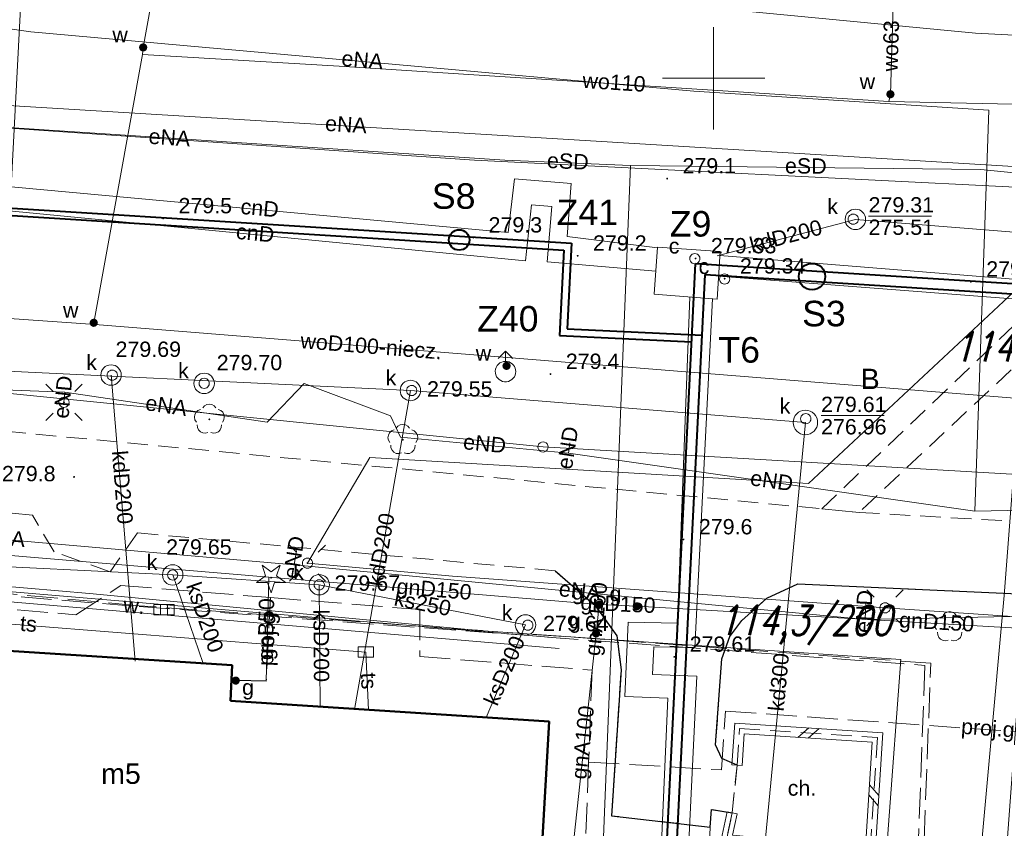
# Model space of a CAD drawing. Extents: x 0 to 6569664, y 0 to 5584502.
# Tile 26 of 64: x 6568416 to 6568464, y 5584063 to 5584103. Entities that reach past the tile are written whole.
import ezdxf
from ezdxf.enums import TextEntityAlignment as Align

# ---------------------------------------------------------------- set-up
doc = ezdxf.new("R2010")
doc.units = 0
doc.header["$PDSIZE"] = 0.75
for name, pattern in [('GAK', [3.5, 2, -0.7, 0.1, -0.7]), ('PRZER2-1', [1.5, 1, -0.5]), ('PRZER3-1', [2, 1.5, -0.5])]:
    doc.linetypes.add(name, pattern=pattern)
doc.layers.get('0').update_dxf_attribs({"linetype": 'CONTINUOUS'})
doc.layers.get('Defpoints').update_dxf_attribs({"linetype": 'CONTINUOUS'})
for name, color, linetype, lineweight in [('alarm', 51, 'CONTINUOUS', 50), ('EGBU', 7, 'CONTINUOUS', 50), ('EGBU_O', 7, 'CONTINUOUS', 50), ('EGDE', 7, 'CONTINUOUS', 18), ('EGPG', 7, 'CONTINUOUS', 18), ('GUPPRZ_O', 7, 'CONTINUOUS', 18), ('OTDN', 7, 'CONTINUOUS', 18), ('OTKC', 7, 'CONTINUOUS', 18), ('OTKC_O', 7, 'CONTINUOUS', 18), ('OTKK', 7, 'CONTINUOUS', 25), ('OTRN', 7, 'CONTINUOUS', 13), ('OTRN_O', 7, 'CONTINUOUS', 13), ('OTRS', 7, 'CONTINUOUS', 13), ('OTRS_O', 7, 'CONTINUOUS', 13), ('OTWM', 7, 'CONTINUOUS', 18), ('OTWM_O', 7, 'CONTINUOUS', 18), ('ramka sekcji', 7, 'CONTINUOUS', 18), ('siec', 7, 'GAK', 70), ('SUEO', 7, 'CONTINUOUS', 18), ('SUPK', 7, 'CONTINUOUS', 18), ('SUPW', 7, 'CONTINUOUS', 18), ('SUPW_O', 7, 'CONTINUOUS', 18)]:
    doc.layers.add(name, color=color, linetype=linetype, lineweight=lineweight)
for name, color, linetype, lineweight, true_color in [('EGUG_O', 7, 'CONTINUOUS', 18, 0x008000), ('OTZG', 7, 'CONTINUOUS', 18, 0x008000), ('OTZL', 7, 'CONTINUOUS', 18, 0x008000), ('SUCP', 7, 'CONTINUOUS', 18, 0xd200d2), ('SUCP_O', 7, 'CONTINUOUS', 18, 0xd200d2), ('SUEP', 1, 'CONTINUOUS', 18, 0xff0000), ('SUEP_O', 1, 'CONTINUOUS', 18, 0xff0000), ('SUGP', 7, 'CONTINUOUS', 18, 0xbfbf00), ('SUGP_O', 7, 'CONTINUOUS', 18, 0xbfbf00), ('SUGU', 7, 'CONTINUOUS', 18, 0xbfbf00), ('SUGU_O', 7, 'CONTINUOUS', 18, 0xbfbf00), ('SUGW', 7, 'CONTINUOUS', 18, 0xbfbf00), ('SUGW_O', 7, 'CONTINUOUS', 18, 0xbfbf00), ('SUKK', 7, 'CONTINUOUS', 18, 0x803300), ('SUKP', 7, 'CONTINUOUS', 18, 0x803300), ('SUKP_O', 7, 'CONTINUOUS', 18, 0x803300), ('SUTP', 7, 'CONTINUOUS', 18, 0xff9100), ('SUTP_O', 7, 'CONTINUOUS', 18, 0xff9100), ('SUWH', 5, 'CONTINUOUS', 18, 0x0000ff), ('SUWP', 5, 'CONTINUOUS', 18, 0x0000ff), ('SUWP_O', 5, 'CONTINUOUS', 18, 0x0000ff), ('SUWW', 5, 'CONTINUOUS', 18, 0x0000ff), ('SUWW_O', 5, 'CONTINUOUS', 18, 0x0000ff)]:
    doc.layers.add(name, color=color, linetype=linetype, lineweight=lineweight, true_color=true_color)
doc.styles.add('Arial', font='arial.ttf')
doc.styles.add('GEO-INFO', font='arial.ttf')
doc.styles.add('UZBROJENIE', font='SIMPLEX.shx', dxfattribs={"width": 0.8, "oblique": 15.00003, "height": 0.9})
doc.dimstyles.get("Standard").update_dxf_attribs({"dimtxt": 0.18, "dimasz": 0.18, "dimexe": 0.18, "dimexo": 0.0625, "dimgap": 0.09, "dimtad": 0, "dimtih": 1, "dimtoh": 1, "dimdec": 4, "dimzin": 0, "dimdsep": 46, "dimtxsty": 'Standard', "dimcen": 0.09, "dimadec": 0, "dimazin": 0, "dimtfac": 1, "dimtdec": 4, "dimtofl": 0, "dimtmove": 0, "dimatfit": 3, "dimfxl": 0, "dimtolj": 1, "dimtzin": 0, "dimarcsym": 0})

# ---------------------------------------------------------------- blocks, each defined once
blk = doc.blocks.new('D_GSPRDL1')
blk.add_hatch(color=0).paths.add_polyline_path([(0, -0.045), (0.013906, -0.042798), (0.02645, -0.036406), (0.036406, -0.02645), (0.042798, -0.013906), (0.045, 0), (0.042798, 0.013906), (0.036406, 0.02645), (0.02645, 0.036406), (0.013906, 0.042798), (0, 0.045), (-0.013906, 0.042798), (-0.02645, 0.036406), (-0.036406, 0.02645), (-0.042798, 0.013906), (-0.045, 0), (-0.042798, -0.013906), (-0.036406, -0.02645), (-0.02645, -0.036406), (-0.013906, -0.042798)])
at = {"color": 0}
for points in [[(-0.635969, -0.134326), (-0.70458, -0.024001), (-0.731429, 0.103115), (-0.713292, 0.231763), (-0.652348, 0.346501), (-0.55591, 0.433559), (-0.435555, 0.482485)], [(-0.324277, 0.563333), (-0.240553, 0.662679), (-0.127956, 0.727494), (0, 0.75), (0.127956, 0.727494), (0.240553, 0.662679), (0.324277, 0.563333)], [(0.435555, 0.482485), (0.55591, 0.433559), (0.652348, 0.346501), (0.713292, 0.231763), (0.731429, 0.103115), (0.70458, -0.024001), (0.635969, -0.134326)], [(-0.068773, -0.646351), (-0.194901, -0.677512), (-0.324092, -0.663766), (-0.440839, -0.606763), (-0.531129, -0.513345), (-0.584125, -0.394725), (-0.593465, -0.265141)], [(0.593465, -0.265141), (0.584125, -0.394725), (0.531129, -0.513345), (0.440839, -0.606763), (0.324092, -0.663766), (0.194901, -0.677512), (0.068773, -0.646351)]]:
    blk.add_lwpolyline(points, dxfattribs=at)
blk = doc.blocks.new('D_GSPRDI1')
blk.add_hatch(color=0).paths.add_polyline_path([(0, -0.045), (0.013906, -0.042798), (0.02645, -0.036406), (0.036406, -0.02645), (0.042798, -0.013906), (0.045, 0), (0.042798, 0.013906), (0.036406, 0.02645), (0.02645, 0.036406), (0.013906, 0.042798), (0, 0.045), (-0.013906, 0.042798), (-0.02645, 0.036406), (-0.036406, 0.02645), (-0.042798, 0.013906), (-0.045, 0), (-0.042798, -0.013906), (-0.036406, -0.02645), (-0.02645, -0.036406), (-0.013906, -0.042798)])
at = {"color": 0}
blk.add_lwpolyline([(0.272471, 0.088531), (0.713338, -0.231778), (0.168396, -0.231778), (0, -0.750048), (-0.168396, -0.231778), (-0.713338, -0.231778), (-0.272471, 0.088531), (-0.440867, 0.606801), (0, 0.286493), (0.440867, 0.606801)], close=True, dxfattribs=at)
blk = doc.blocks.new('D_GSPWPN1')
blk.add_hatch(color=0).paths.add_polyline_path([(-0.045, 0), (-0.043467, -0.011647), (-0.038971, -0.0225), (-0.03182, -0.03182), (-0.0225, -0.038971), (-0.011647, -0.043467), (0, -0.045), (0.011647, -0.043467), (0.0225, -0.038971), (0.03182, -0.03182), (0.038971, -0.0225), (0.043467, -0.011647), (0.045, 0), (0.043467, 0.011647), (0.038971, 0.0225), (0.03182, 0.03182), (0.0225, 0.038971), (0.011647, 0.043467), (0, 0.045), (-0.011647, 0.043467), (-0.0225, 0.038971), (-0.03182, 0.03182), (-0.038971, 0.0225), (-0.043467, 0.011647)])
blk = doc.blocks.new('D_GSPWPS1')
blk.add_hatch(color=0).paths.add_polyline_path([(-0.045, 0), (-0.043467, -0.011647), (-0.038971, -0.0225), (-0.03182, -0.03182), (-0.0225, -0.038971), (-0.011647, -0.043467), (0, -0.045), (0.011647, -0.043467), (0.0225, -0.038971), (0.03182, -0.03182), (0.038971, -0.0225), (0.043467, -0.011647), (0.045, 0), (0.043467, 0.011647), (0.038971, 0.0225), (0.03182, 0.03182), (0.0225, 0.038971), (0.011647, 0.043467), (0, 0.045), (-0.011647, 0.043467), (-0.0225, 0.038971), (-0.03182, 0.03182), (-0.038971, 0.0225), (-0.043467, 0.011647)])
blk = doc.blocks.new('D_GUPIKP1_3')
at = {"color": 0}
blk.add_lwpolyline([(0.375, -0.25), (-0.375, -0.25), (-0.375, 0.25), (0.375, 0.25)], close=True, dxfattribs=at)
blk = doc.blocks.new('D_GUPWZA1')
blk.add_hatch(color=0).paths.add_polyline_path([(-0.2, 0), (-0.193185, -0.051764), (-0.173205, -0.1), (-0.141421, -0.141421), (-0.1, -0.173205), (-0.051764, -0.193185), (0, -0.2), (0.051764, -0.193185), (0.1, -0.173205), (0.141421, -0.141421), (0.173205, -0.1), (0.193185, -0.051764), (0.2, 0), (0.193185, 0.051764), (0.173205, 0.1), (0.141421, 0.141421), (0.1, 0.173205), (0.051764, 0.193185), (0, 0.2), (-0.051764, 0.193185), (-0.1, 0.173205), (-0.141421, 0.141421), (-0.173205, 0.1), (-0.193185, 0.051764)])
blk = doc.blocks.new('D_GUPIWZ1_1')
at = {"color": 0}
blk.add_lwpolyline([(0, 0.25), (0.064705, 0.241481), (0.125, 0.216506), (0.176777, 0.176777), (0.216506, 0.125), (0.241481, 0.064705), (0.25, 0), (0.241481, -0.064705), (0.216506, -0.125), (0.176777, -0.176777), (0.125, -0.216506), (0.064705, -0.241481), (0, -0.25), (-0.064705, -0.241481), (-0.125, -0.216506), (-0.176777, -0.176777), (-0.216506, -0.125), (-0.241481, -0.064705), (-0.25, 0), (-0.241481, 0.064705), (-0.216506, 0.125), (-0.176777, 0.176777), (-0.125, 0.216506), (-0.064705, 0.241481)], close=True, dxfattribs=at)
blk = doc.blocks.new('D_GUPKKS1')
at = {"color": 0}
blk.add_lwpolyline([(0.5, -0.25), (-0.5, -0.25), (-0.5, 0.25), (0.5, 0.25)], close=True, dxfattribs=at)
for points in [[(-0.175, -0.25), (-0.175, 0.25)], [(0.175, -0.25), (0.175, 0.25)]]:
    blk.add_lwpolyline(points, dxfattribs=at)
blk = doc.blocks.new('D_GUPWDT1')
at = {"color": 0}
for points in [[(-0.353553, 0.646447), (0, 1), (0.353553, 0.646447)], [(0, 0.5), (0, 1)]]:
    blk.add_lwpolyline(points, dxfattribs=at)
blk.add_lwpolyline([(0, 0.5), (0.086824, 0.492404), (0.17101, 0.469846), (0.25, 0.433013), (0.321394, 0.383022), (0.383022, 0.321394), (0.433013, 0.25), (0.469846, 0.17101), (0.492404, 0.086824), (0.5, 0), (0.492404, -0.086824), (0.469846, -0.17101), (0.433013, -0.25), (0.377875, -0.32743), (0.309079, -0.393027), (0.229113, -0.444418), (0.140866, -0.479746), (0.047528, -0.497736), (-0.047528, -0.497736), (-0.140866, -0.479746), (-0.229113, -0.444418), (-0.309079, -0.393027), (-0.377875, -0.32743), (-0.433013, -0.25), (-0.4725, -0.163534), (-0.494911, -0.071157), (-0.499434, 0.023791), (-0.485906, 0.117879), (-0.454816, 0.207708), (-0.407288, 0.290028), (-0.34504, 0.361867), (-0.27032, 0.420627), (-0.185831, 0.464184), (-0.094626, 0.490964)], close=True, dxfattribs=at)
blk = doc.blocks.new('D_GUPGZA1')
blk.add_hatch(color=0).paths.add_polyline_path([(-0.2, 0), (-0.193185, -0.051764), (-0.173205, -0.1), (-0.141421, -0.141421), (-0.1, -0.173205), (-0.051764, -0.193185), (0, -0.2), (0.051764, -0.193185), (0.1, -0.173205), (0.141421, -0.141421), (0.173205, -0.1), (0.193185, -0.051764), (0.2, 0), (0.193185, 0.051764), (0.173205, 0.1), (0.141421, 0.141421), (0.1, 0.173205), (0.051764, 0.193185), (0, 0.2), (-0.051764, 0.193185), (-0.1, 0.173205), (-0.141421, 0.141421), (-0.173205, 0.1), (-0.193185, 0.051764)])
blk = doc.blocks.new('D_GUPGUT1')
blk.add_hatch(color=0).paths.add_polyline_path([(-0.2, 0), (-0.193185, -0.051764), (-0.173205, -0.1), (-0.141421, -0.141421), (-0.1, -0.173205), (-0.051764, -0.193185), (0, -0.2), (0.051764, -0.193185), (0.1, -0.173205), (0.141421, -0.141421), (0.173205, -0.1), (0.193185, -0.051764), (0.2, 0), (0.193185, 0.051764), (0.173205, 0.1), (0.141421, 0.141421), (0.1, 0.173205), (0.051764, 0.193185), (0, 0.2), (-0.051764, 0.193185), (-0.1, 0.173205), (-0.141421, 0.141421), (-0.173205, 0.1), (-0.193185, 0.051764)])
blk = doc.blocks.new('D_GEPPGD1_1')
at = {"color": 0}
blk.add_lwpolyline([(0, 0.25), (0.077254, 0.237764), (0.146946, 0.202254), (0.202254, 0.146946), (0.237764, 0.077254), (0.25, 0), (0.237764, -0.077254), (0.202254, -0.146946), (0.146946, -0.202254), (0.077254, -0.237764), (0, -0.25), (-0.077254, -0.237764), (-0.146946, -0.202254), (-0.202254, -0.146946), (-0.237764, -0.077254), (-0.25, 0), (-0.237764, 0.077254), (-0.202254, 0.146946), (-0.146946, 0.202254), (-0.077254, 0.237764)], close=True, dxfattribs=at)
blk = doc.blocks.new('D_ODTN_1')
at = {"color": 0}
for points in [[(-0.5, -0.25), (0, 0.25)], [(0, -0.25), (0.5, 0.25)]]:
    blk.add_lwpolyline(points, dxfattribs=at)
blk = doc.blocks.new('D_GSLDSO2')
at = {"color": 0}
blk.add_lwpolyline([(0, 0.25), (0, -0.25)], dxfattribs=at)
blk = doc.blocks.new('D_GUPELA2')
blk.add_hatch(color=0).paths.add_polyline_path([(-0.001087, 0.044987), (0.011881, 0.043403), (0.021281, 0.03965), (0.030065, 0.033482), (0.038133, 0.023893), (0.043117, 0.012881), (0.044986, 0.001113), (0.044323, -0.007777), (0.040557, -0.019497), (0.033417, -0.030138), (0.024849, -0.037517), (0.013788, -0.042836), (0.002013, -0.044955), (-0.00982, -0.043916), (-0.020466, -0.040077), (-0.029541, -0.033946), (-0.036867, -0.025804), (-0.04187, -0.01649), (-0.04461, -0.005909), (-0.044532, 0.006476), (-0.041285, 0.017903), (-0.034764, 0.028574), (-0.024479, 0.03776), (-0.013449, 0.042943)])
at = {"color": 0}
for points in [[(-0.883883, 0.883883), (-0.53033, 0.53033)], [(0.883883, 0.883883), (0.53033, 0.53033)], [(-0.883883, -0.883883), (-0.53033, -0.53033)], [(0.883883, -0.883883), (0.53033, -0.53033)]]:
    blk.add_lwpolyline(points, dxfattribs=at)
blk = doc.blocks.new('D_GUPELA1')
at = {"color": 0}
blk.add_lwpolyline([(0, 0.25), (0.064705, 0.241481), (0.125, 0.216506), (0.176777, 0.176777), (0.216506, 0.125), (0.241481, 0.064705), (0.25, 0), (0.241481, -0.064705), (0.216506, -0.125), (0.176777, -0.176777), (0.125, -0.216506), (0.064705, -0.241481), (0, -0.25), (-0.064705, -0.241481), (-0.125, -0.216506), (-0.176777, -0.176777), (-0.216506, -0.125), (-0.241481, -0.064705), (-0.25, 0), (-0.241481, 0.064705), (-0.216506, 0.125), (-0.176777, 0.176777), (-0.125, 0.216506), (-0.064705, 0.241481)], close=True, dxfattribs=at)
blk = doc.blocks.new('*D45')
at = {"layer": 'Defpoints', "color": 0}
for p in [(6568647.5, 5584150), (6568650, 5584150), (0, 0)]:
    blk.add_point(p, dxfattribs=at)
at = {"layer": 'ramka sekcji', "color": 0, "lineweight": -2}
blk.add_line((6568649.938, 5584150), (6568647.5, 5584150), dxfattribs=at)
at = {"layer": 'ramka sekcji', "color": 0, "insert": (6568644.106, 5584150), "char_height": 0.75, "attachment_point": 5, "style": 'GEO-INFO'}
blk.add_mtext('\\A1;5584150.0000', dxfattribs=at)
blk = doc.blocks.new('*D46')
at = {"layer": 'Defpoints', "color": 0}
for p in [(6568650, 5584152.5), (6568650, 5584150), (0, 0)]:
    blk.add_point(p, dxfattribs=at)
at = {"layer": 'ramka sekcji', "color": 0, "lineweight": -2}
blk.add_line((6568650, 5584150.062), (6568650, 5584152.5), dxfattribs=at)
at = {"layer": 'ramka sekcji', "color": 0, "insert": (6568650, 5584155.896), "char_height": 0.75, "attachment_point": 5, "rotation": 90, "style": 'GEO-INFO'}
blk.add_mtext('\\A1;6568650.0000', dxfattribs=at)

msp = doc.modelspace()

# ---------------------------------------------------------------- linework, layer by layer
at = {"layer": 'EGBU', "linetype": 'Continuous', "lineweight": 50, "elevation": 10.18}
msp.add_lwpolyline([(6568426.37, 5584069.51), (6568441.95, 5584068.5), (6568441.31, 5584057.09), (6568435.23, 5584057.49), (6568431.9, 5584057.7), (6568425.82, 5584058.1), (6568425.92, 5584059.77), (6568416.34, 5584060.38), (6568409.5, 5584060.81), (6568406.17, 5584061.02), (6568400.06, 5584061.41), (6568400.97, 5584072.89), (6568426.44, 5584071.26)], close=True, dxfattribs=at)
at = {"layer": 'EGDE', "linetype": 'Continuous', "elevation": 10.22}
for points in [[(6568648.59375, 5584104.42383), (6568646.521, 5584059.38927), (6568644.22449, 5584009.45582), (6568609.00522, 5584036.3441), (6568583.6998, 5584038.16817), (6568558.47556, 5584075.58605), (6568538.06756, 5584076.86319), (6568491.15577, 5584079.0589), (6568441.65482, 5584081.9513), (6568391.77674, 5584086.94902), (6568374.92948, 5584088.19204), (6568375.19, 5584092.43), (6568377.65, 5584132.3), (6568371.2, 5584132.71), (6568369.87809, 5584134.81056), (6568369.45834, 5584137.11533), (6568375.25714, 5584238.8479), (6568377.54509, 5584242.89769), (6568381.25599, 5584245.17568), (6568384.82038, 5584245.63164)], [(6568594.31055, 5583939.47691), (6568591.06023, 5583939.65534), (6568585.12694, 5583937.54872), (6568482.90911, 5583944.55214), (6568370.44353, 5583952.88368), (6568294.32233, 5583957.98331), (6568295.92847, 5583986.21622), (6568307.93382, 5584034.73468), (6568319.9193, 5584083.24287), (6568320.72616, 5584086.59352), (6568329.45932, 5584084.84591), (6568374.48985, 5584081.95589), (6568374.92948, 5584088.19204), (6568391.77674, 5584086.94902), (6568441.65482, 5584081.9513), (6568491.15577, 5584079.0589), (6568538.06756, 5584076.86319), (6568558.47556, 5584075.58605), (6568583.6998, 5584038.16817), (6568609.00522, 5584036.3441), (6568644.22449, 5584009.45582)]]:
    msp.add_lwpolyline(points, dxfattribs=at)
at = {"layer": 'GUPPRZ_O', "linetype": 'Continuous', "lineweight": 13, "elevation": 10.8, "flags": 128}
for points in [[(6568457.58324, 5584093.25731), (6568460.66324, 5584093.25731)], [(6568455.25901, 5584083.48664), (6568458.33901, 5584083.48664)]]:
    msp.add_lwpolyline(points, dxfattribs=at)
at = {"layer": 'OTDN', "linetype": 'Continuous', "lineweight": 18, "elevation": 10.18}
for points in [[(6568450.90056, 5584066.38672), (6568451.03725, 5584068.4257), (6568458.28537, 5584067.95323), (6568457.89316, 5584061.79774), (6568450.32704, 5584062.48655), (6568450.66544, 5584064.08188)], [(6568451.39944, 5584066.35328), (6568451.50275, 5584067.8943), (6568457.75463, 5584067.48677), (6568457.42684, 5584062.34226), (6568450.93296, 5584062.93345), (6568451.15456, 5584063.97812)]]:
    msp.add_lwpolyline(points, dxfattribs=at)
at = {"layer": 'OTKC', "linetype": 'PRZER2-1', "lineweight": 18, "elevation": 10.18}
for points in [[(6568492.58, 5584108.67), (6568489.26, 5584077.14), (6568488.13, 5584077.21), (6568491.62, 5584111.39), (6568475.99, 5584096.46), (6568475.81, 5584095.49), (6568485.7, 5584077.32), (6568483.79, 5584077.36), (6568475.54, 5584092.7), (6568475.08, 5584092.74), (6568474.02, 5584077.89), (6568471.46, 5584077.93), (6568472.55, 5584092.94), (6568472.22, 5584092.92), (6568457.12, 5584078.74), (6568455.29, 5584078.92), (6568472.72, 5584095.56), (6568474.7, 5584123.83)], [(6568391.46, 5584084.99), (6568455.29, 5584078.92), (6568457.12, 5584078.74), (6568471.46, 5584077.93)], [(6568469.2, 5584074.56), (6568454.13, 5584075.24), (6568452.61, 5584074.55), (6568451.38, 5584073.45), (6568450.79, 5584072.67), (6568450.4, 5584071.58), (6568450.1, 5584067.36), (6568450.41, 5584066.7), (6568451.15, 5584066.37), (6568450.91, 5584064.03), (6568449.9, 5584064.2), (6568449.83, 5584063.34), (6568445, 5584063.89), (6568445.48, 5584071.04), (6568445.27, 5584072.7), (6568444.2, 5584074.18), (6568442.25, 5584075.89), (6568421.82, 5584077.74), (6568420.47, 5584075.83), (6568417.73, 5584076.82), (6568416.67, 5584078.61), (6568391.05, 5584081.04)], [(6568449.54, 5584055.11), (6568449.83, 5584063.34), (6568449.9, 5584064.2), (6568450.91, 5584064.03), (6568450.63, 5584062.71)]]:
    msp.add_lwpolyline(points, dxfattribs=at)
msp.add_lwpolyline([(6568451.15, 5584066.37), (6568451.27, 5584068.16), (6568458.02, 5584067.72), (6568457.66, 5584062.07), (6568450.63, 5584062.71), (6568450.91, 5584064.03)], close=True, dxfattribs=at)
at = {"layer": 'OTKK', "linetype": 'Continuous', "lineweight": 25, "elevation": 10.18}
for points in [[(6568442.25, 5584075.89), (6568444.2, 5584074.18), (6568445.27, 5584072.7), (6568445.48, 5584071.04), (6568445, 5584063.89), (6568449.83, 5584063.34), (6568449.9, 5584064.2), (6568450.91, 5584064.03)], [(6568451.15, 5584066.37), (6568450.41, 5584066.7), (6568450.1, 5584067.36), (6568450.4, 5584071.58), (6568450.79, 5584072.67), (6568451.38, 5584073.45), (6568452.61, 5584074.55), (6568454.13, 5584075.24), (6568469.2, 5584074.56), (6568470.32, 5584074.51)]]:
    msp.add_lwpolyline(points, dxfattribs=at)
at = {"layer": 'OTWM', "linetype": 'Continuous', "lineweight": 18, "elevation": 10.06}
for points in [[(6568442.49117, 5584072.5791), (6568400.83117, 5584076.1191)], [(6568442.44883, 5584072.0809), (6568400.78883, 5584075.6209)]]:
    msp.add_lwpolyline(points, dxfattribs=at)
at = {"layer": 'ramka sekcji'}
for q in [(6568450, 5584102.5), (6568447.5, 5584100), (6568450, 5584097.5), (6568452.5, 5584100)]:
    msp.add_line((6568450, 5584100), q, dxfattribs=at)
at = {"layer": 'siec', "linetype": 'ByBlock', "lineweight": 40}
for p, q in [((6568409.60787, 5584093.67013), (6568442.67838, 5584091.59303)), ((6568409.97475, 5584094.00256), (6568443.04526, 5584091.92546)), ((6568443.04526, 5584091.92546), (6568442.83504, 5584087.73972)), ((6568442.67838, 5584091.59303), (6568442.46816, 5584087.40729)), ((6568444.3839, 5583994.60146), (6568449.1148, 5584090.92644)), ((6568449.1148, 5584090.92644), (6568508.03929, 5584087.20616)), ((6568444.8496, 5583994.06937), (6568449.5805, 5584090.39435)), ((6568449.5805, 5584090.39435), (6568507.62577, 5584086.72958)), ((6568442.46816, 5584087.40729), (6568448.92641, 5584087.09062)), ((6568442.83504, 5584087.73972), (6568449.43449, 5584087.41612))]:
    msp.add_line(p, q, dxfattribs=at)
at = {"layer": 'siec', "color": 0, "linetype": 'ByBlock', "lineweight": 40}
for centre, radius in [((6568437.55136, 5584092.08559), 0.5), ((6568454.81539, 5584090.29105), 0.64893)]:
    msp.add_circle(centre, radius, dxfattribs=at)
at = {"layer": 'SUCP', "linetype": 'Continuous', "lineweight": 18, "elevation": 10.14}
for points in [[(6568447.17324, 5584090.56356), (6568441.86182, 5584091.01994), (6568442.0866, 5584093.71998), (6568441.09934, 5584093.81103), (6568440.79763, 5584091.05811), (6568414.33379, 5584093.63122), (6568415.55042, 5584109.91921)], [(6568447.2502, 5584091.70006), (6568442.83203, 5584092.25136), (6568443.03201, 5584094.8473), (6568440.25285, 5584095.0708), (6568439.94926, 5584092.44764), (6568415.6255, 5584094.69152), (6568416.4479, 5584110.34097)], [(6568491.58216, 5584088.00229), (6568450.31158, 5584091.32926)], [(6568450.24332, 5584090.31162), (6568491.49182, 5584087.12642)], [(6568443.67759, 5583983.5973), (6568444.60792, 5584003.60668), (6568442.23031, 5584003.78912), (6568442.37542, 5584006.71277), (6568445.02385, 5584006.77743), (6568447.76431, 5584069.6426), (6568445.65005, 5584069.72503), (6568445.82244, 5584073.37558), (6568448.23829, 5584073.32442), (6568448.83942, 5584089.2927)], [(6568444.86243, 5583983.49634), (6568445.90621, 5584004.4756), (6568443.55985, 5584004.59751), (6568443.66659, 5584005.75548), (6568446.04145, 5584005.78609), (6568449.17754, 5584070.73059), (6568447.00832, 5584070.81245), (6568447.07333, 5584072.15733), (6568449.07717, 5584072.12825), (6568449.94877, 5584089.2063)]]:
    msp.add_lwpolyline(points, dxfattribs=at)
at = {"layer": 'SUEP', "linetype": 'Continuous', "lineweight": 18, "elevation": 10.14}
for points in [[(6568405.39831, 5584193.23957), (6568405.01695, 5584189.70356), (6568403.98587, 5584188.30816), (6568399.60677, 5584124.84169), (6568401.34851, 5584123.80418), (6568409.53234, 5584122.38466), (6568409.82381, 5584121.95026), (6568409.05136, 5584099.25455), (6568410.04829, 5584097.9463), (6568439.79258, 5584095.9994), (6568445.94158, 5584095.72461), (6568444.01192, 5584047.82702)], [(6568400.12745, 5584159.85225), (6568398.01241, 5584099.73035), (6568466.01071, 5584095.59619), (6568465.51432, 5584078.24845), (6568463.88823, 5584056.21578), (6568488.56528, 5584053.48354), (6568512.37059, 5584049.32995), (6568530.71554, 5584048.27624), (6568530.87, 5584050.35)], [(6568401.39526, 5584135.72737), (6568405.69317, 5584117.39992), (6568408.44491, 5584098.04464), (6568438.30347, 5584095.99921), (6568465.75337, 5584094.61279), (6568464.21021, 5584074.68136), (6568462.02654, 5584050.56545)], [(6568445.94158, 5584095.72461), (6568463.08232, 5584095.53245), (6568469.09261, 5584094.92384), (6568472.44526, 5584094.27199), (6568479.09718, 5584093.38563), (6568501.60242, 5584091.16944), (6568510.47472, 5584090.11168), (6568531.72465, 5584088.14533), (6568533.163, 5584089.13494), (6568535.21086, 5584107.92978), (6568536.22578, 5584134.20382), (6568538.22056, 5584135.05463), (6568554.95303, 5584133.678), (6568555.75969, 5584133.63631), (6568556.96104, 5584133.35687), (6568557.78151, 5584133.33584)], [(6568469.90566, 5584078.94508), (6568471.50229, 5584091.62664), (6568472.53, 5584108.67), (6568471.33, 5584096.82), (6568465.16, 5584089.99), (6568454.64, 5584080.16), (6568433.18, 5584081.43), (6568430.13, 5584076.26), (6568437.23, 5584075.62), (6568458.39, 5584074.07), (6568485.96, 5584072.19), (6568490, 5584072.02)], [(6568394.88921, 5584105.39055), (6568416.59103, 5584102.26993), (6568449.03084, 5584099.36769), (6568463.46395, 5584098.43359), (6568462.77696, 5584078.80322)], [(6568458.09827, 5584047.11792), (6568457.35, 5584047.26), (6568459.16, 5584071.55), (6568438.5, 5584072.96), (6568419.47, 5584074.77), (6568404.28, 5584076.08), (6568403.66, 5584075.72), (6568401.66, 5584075.85), (6568401.11, 5584076.26), (6568386.25, 5584077.53), (6568371.06, 5584078.6), (6568349.99, 5584080.04), (6568345.21, 5584081.39), (6568343.58, 5584081.04), (6568324.49, 5584082.63), (6568306.2, 5584086.38), (6568288.07, 5584090.39), (6568280.16, 5584092.07), (6568278.51, 5584092.88), (6568265.72845, 5584094.84031)], [(6568395.2615, 5584085.6964), (6568401.32893, 5584085.28197), (6568418.26638, 5584084.63416), (6568428.15815, 5584083.16749), (6568429.96387, 5584085.06091), (6568434.18476, 5584083.46517)], [(6568418.2178, 5584084.13653), (6568418.26638, 5584084.63416)], [(6568434.18476, 5584083.46517), (6568434.68995, 5584082.42991), (6568442.89476, 5584081.64046)], [(6568442.89476, 5584081.64046), (6568442.97444, 5584082.14835)], [(6568442.89476, 5584081.64046), (6568462.77696, 5584078.80322)], [(6568401.1143, 5584078.65869), (6568429.47853, 5584076.18538)], [(6568462.77696, 5584078.80322), (6568469.90566, 5584078.94508)], [(6568429.47853, 5584076.18538), (6568429.58999, 5584076.87645)], [(6568429.47853, 5584076.18538), (6568457.41502, 5584073.49372)], [(6568457.41502, 5584073.49372), (6568457.45411, 5584074.29276)], [(6568457.41502, 5584073.49372), (6568486.50836, 5584074.10327)]]:
    msp.add_lwpolyline(points, dxfattribs=at)
at = {"layer": 'SUEP', "linetype": 'PRZER3-1', "lineweight": 18, "elevation": 10.14}
for points in [[(6568393.16457, 5584107.22146), (6568387.31217, 5584102.15403), (6568386.51919, 5584077.55569), (6568412.12821, 5584074.93652), (6568421.89068, 5584074.13287), (6568435.89016, 5584073.09058), (6568460.33468, 5584071.2545), (6568459.59204, 5584050.71254)], [(6568459.83529, 5584050.67966), (6568460.62843, 5584071.35681), (6568421.89546, 5584074.17693), (6568386.52744, 5584077.44073), (6568366.48235, 5584079.2058), (6568353.75069, 5584080.06318), (6568328.39369, 5584082.01967), (6568323.01448, 5584083.12127), (6568308.48195, 5584085.80969), (6568300.43483, 5584088.01289), (6568293.21194, 5584089.56037), (6568275.36079, 5584093.02254), (6568265.88044, 5584095.88281)]]:
    msp.add_lwpolyline(points, dxfattribs=at)
at = {"layer": 'SUGP', "linetype": 'Continuous', "lineweight": 18, "elevation": 10.14}
for points in [[(6568337.40552, 5584083.1726), (6568397.33641, 5584078.16365), (6568428.23794, 5584075.58074), (6568444.40552, 5584074.23001)], [(6568428.23794, 5584075.58074), (6568428.11575, 5584070.47379), (6568426.62, 5584070.51)], [(6568443.09135, 5584062.13219), (6568444.2517, 5584072.81793), (6568444.4, 5584074.22), (6568444.40552, 5584074.23001)], [(6568444.40552, 5584074.23001), (6568446.2417, 5584074.14867), (6568475.58, 5584072.46), (6568476.14, 5584072.4), (6568476.51, 5584072.21), (6568476.55, 5584071.7)]]:
    msp.add_lwpolyline(points, dxfattribs=at)
at = {"layer": 'SUGP', "linetype": 'PRZER3-1', "lineweight": 18, "elevation": 10.14}
for points in [[(6568337.23585, 5584080.73312), (6568347.14641, 5584079.99837), (6568348.30447, 5584081.20102), (6568390.05811, 5584078.00777), (6568391.81373, 5584076.01664), (6568397.98961, 5584075.47113), (6568418.79953, 5584073.73177), (6568421.00686, 5584075.16705), (6568428.31453, 5584074.57612), (6568435.62221, 5584073.98518), (6568435.62221, 5584071.68618), (6568444.05693, 5584071.02425), (6568443.88641, 5584066.51975)], [(6568428.31453, 5584074.57612), (6568428.11623, 5584070.49392), (6568426.41099, 5584070.53471)], [(6568443.88641, 5584066.51975), (6568450.38822, 5584066.13253), (6568450.58489, 5584069.01592), (6568476.25478, 5584067.19648), (6568476.20133, 5584066.25146)], [(6568443.88641, 5584066.51975), (6568443.72414, 5584062.22925), (6568443.21709, 5584048.83953), (6568433.04301, 5584038.55306), (6568432.86106, 5584036.14952), (6568431.82595, 5584022.47563), (6568430.79083, 5584008.80175), (6568425.09346, 5584009.09886)]]:
    msp.add_lwpolyline(points, dxfattribs=at)
at = {"layer": 'SUKP', "linetype": 'Continuous', "lineweight": 18, "elevation": 10.14}
for points in [[(6568456.9388, 5584093.09331), (6568486.76093, 5584090.70348), (6568499.27701, 5584089.16851), (6568521.14002, 5584088.09718), (6568537.79246, 5584087.58027), (6568559.01562, 5584095.81893)], [(6568450.17112, 5584091.30562), (6568456.9388, 5584093.09331)], [(6568452.04752, 5584057.70715), (6568454.49146, 5584083.14819), (6568435.16598, 5584084.71577), (6568410.6729, 5584085.8863), (6568390.84873, 5584087.65093), (6568375.72584, 5584088.56609)], [(6568421.70392, 5584071.46184), (6568420.51935, 5584085.4698)], [(6568432.42815, 5584069.0974), (6568435.16598, 5584084.71577)], [(6568430.70547, 5584075.20071), (6568423.53537, 5584075.68134), (6568412.18741, 5584076.23512), (6568402.59935, 5584076.81524), (6568385.58, 5584062.1)], [(6568425.03517, 5584071.3499), (6568423.53537, 5584075.68134)], [(6568430.75138, 5584069.22597), (6568430.70547, 5584075.20071)], [(6568440.79877, 5584073.23535), (6568430.70547, 5584075.20071)], [(6568438.87316, 5584068.69946), (6568440.79877, 5584073.23535)]]:
    msp.add_lwpolyline(points, dxfattribs=at)
at = {"layer": 'SUPK', "linetype": 'Continuous', "lineweight": 18, "elevation": 10.14}
for points in [[(6568456.9388, 5584092.59331, -1), (6568456.9388, 5584093.59331, -1)], [(6568420.51935, 5584084.9698, -1), (6568420.51935, 5584085.9698, -1)], [(6568425.07457, 5584084.56186, -1), (6568425.07457, 5584085.56186, -1)], [(6568435.16598, 5584084.21577, -1), (6568435.16598, 5584085.21577, -1)], [(6568454.49146, 5584082.54819, -0.99999998), (6568454.49146, 5584083.74819, -1)], [(6568423.53537, 5584075.18134, -1), (6568423.53537, 5584076.18134, -1)], [(6568430.70547, 5584074.70071, -1), (6568430.70547, 5584075.70071, -1)], [(6568440.79877, 5584072.73535, -1), (6568440.79877, 5584073.73535, -1)]]:
    msp.add_lwpolyline(points, format="xyb", close=True, dxfattribs=at)
msp.add_lwpolyline([(6568447.25259, 5584091.73539), (6568450.32402, 5584091.51474), (6568450.16803, 5584089.18922), (6568447.09637, 5584089.42846)], close=True, dxfattribs=at)
at = {"layer": 'SUTP', "linetype": 'Continuous', "lineweight": 18, "elevation": 10.14}
for points in [[(6568403.06601, 5584107.54707), (6568432.98599, 5584105.0814), (6568462.81527, 5584102.20552), (6568477.67628, 5584101.43695)], [(6568399.96163, 5584074.51551), (6568432.9907, 5584071.90489)], [(6568433.11751, 5584069.07258), (6568432.9907, 5584071.90489)]]:
    msp.add_lwpolyline(points, dxfattribs=at)
at = {"layer": 'SUWP', "linetype": 'Continuous', "lineweight": 18, "elevation": 10.14}
for points in [[(6568422.05561, 5584101.17026), (6568422.09123, 5584101.51074), (6568423.20222, 5584107.64553), (6568423.48868, 5584112.96524)], [(6568458.56808, 5584098.86054), (6568458.65343, 5584099.22167), (6568458.92106, 5584108.01957)], [(6568468.65153, 5584098.65045), (6568468.45166, 5584098.65461), (6568458.56808, 5584098.86054), (6568431.68375, 5584100.59427), (6568422.05561, 5584101.17026), (6568419.67486, 5584088.02856), (6568419.73601, 5584087.93935)], [(6568419.73601, 5584087.93935), (6568375.49, 5584091.04), (6568372.24015, 5584091.26574), (6568371.50499, 5584074.32878), (6568369.11009, 5584014.49059), (6568369.04881, 5584013.86124), (6568365.71, 5583953.81), (6568365.63169, 5583953.54639)], [(6568419.73601, 5584087.93935), (6568469.60797, 5584083.94642)]]:
    msp.add_lwpolyline(points, dxfattribs=at)

# ---------------------------------------------------------------- block references
at = {"layer": 'EGPG', "linetype": 'Continuous', "lineweight": 18}
msp.add_blockref('D_GEPPGD1_1', (6568441.65482, 5584081.9513, 10.24), dxfattribs=at)
at = {"layer": 'OTDN', "linetype": 'Continuous', "lineweight": 18}
for name, p, rotation in [('D_ODTN_1', (6568454.645, 5584067.94, 10.18), 356.2704404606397), ('D_ODTN_1', (6568454.645, 5584067.94, 10.18), 356.2704404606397), ('D_GSLDSO2', (6568451.15, 5584066.37, 10.18), 86.1646809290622), ('D_ODTN_1', (6568457.84, 5584064.895, 10.18), 266.354223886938), ('D_ODTN_1', (6568457.84, 5584064.895, 10.18), 266.354223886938), ('D_GSLDSO2', (6568450.91, 5584064.03, 10.18), 78.02386754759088)]:
    msp.add_blockref(name, p, dxfattribs=dict(at, rotation=rotation))
at = {"layer": 'OTRN', "linetype": 'Continuous', "lineweight": 13}
for p in [(6568447.73, 5584095.09, 10.08), (6568423.07, 5584093.14, 10.08), (6568438.24, 5584092.2, 10.08), (6568443.35, 5584091.31, 10.08), (6568462.59, 5584090.04, 10.08), (6568442.02, 5584085.52, 10.08), (6568418.71, 5584080.48, 10.08), (6568448.53, 5584077.42, 10.08)]:
    msp.add_blockref('D_GSPWPN1', p, dxfattribs=at)
at = {"layer": 'OTRS', "linetype": 'Continuous', "lineweight": 13}
for p in [(6568449.12, 5584091.18, 10.08), (6568450.54, 5584090.19, 10.08), (6568448.08, 5584071.67, 10.08)]:
    msp.add_blockref('D_GSPWPS1', p, dxfattribs=at)
at = {"layer": 'OTZG', "linetype": 'Continuous', "lineweight": 18}
msp.add_blockref('D_GSPRDI1', (6568428.35, 5584075.55, 10.12), dxfattribs=at)
at = {"layer": 'OTZL', "linetype": 'Continuous', "lineweight": 18}
for p in [(6568425.33, 5584083.3, 10.12), (6568434.8, 5584082.3, 10.12), (6568461.55, 5584073.14, 10.12)]:
    msp.add_blockref('D_GSPRDL1', p, dxfattribs=at)
at = {"layer": 'SUEO', "linetype": 'Continuous', "lineweight": 18}
for name, p in [('D_GUPELA2', (6568418.2178, 5584084.13653, 10.15)), ('D_GUPELA1', (6568418.2178, 5584084.13653, 10.16)), ('D_GUPELA2', (6568430.13, 5584076.26, 10.15)), ('D_GUPELA1', (6568430.13, 5584076.26, 10.16)), ('D_GUPELA2', (6568458.39, 5584074.07, 10.15)), ('D_GUPELA1', (6568458.39, 5584074.07, 10.16))]:
    msp.add_blockref(name, p, dxfattribs=at)
at = {"layer": 'SUGU', "linetype": 'Continuous', "lineweight": 18}
for p in [(6568446.2417, 5584074.14867, 10.16), (6568444.2517, 5584072.81793, 10.16)]:
    msp.add_blockref('D_GUPGUT1', p, dxfattribs=at)
at = {"layer": 'SUGW', "linetype": 'Continuous', "lineweight": 18}
for p in [(6568444.4, 5584074.22, 10.16), (6568426.62, 5584070.51, 10.16)]:
    msp.add_blockref('D_GUPGZA1', p, dxfattribs=at)
at = {"layer": 'SUKK', "linetype": 'Continuous', "lineweight": 18}
msp.add_blockref('D_GUPKKS1', (6568423.11, 5584073.98, 10.16), dxfattribs=at)
at = {"layer": 'SUPK', "linetype": 'Continuous', "lineweight": 18}
msp.add_blockref('D_GUPIKP1_3', (6568432.9907, 5584071.90489, 10.16), dxfattribs=at)
at = {"layer": 'SUPW', "linetype": 'Continuous', "lineweight": 18}
for p in [(6568456.83324, 5584093.10176, 10.18), (6568449.08, 5584091.17, 10.18), (6568450.54, 5584090.17, 10.18), (6568420.57906, 5584085.46395, 10.18), (6568425.07457, 5584085.06186, 10.18), (6568435.22981, 5584084.71272, 10.18), (6568454.50901, 5584083.3311, 10.18), (6568423.53537, 5584075.68134, 10.18), (6568430.70547, 5584075.20071, 10.18), (6568440.90829, 5584073.22507, 10.18)]:
    msp.add_blockref('D_GUPIWZ1_1', p, dxfattribs=at)
at = {"layer": 'SUWH', "linetype": 'Continuous', "lineweight": 18}
msp.add_blockref('D_GUPWDT1', (6568439.82, 5584085.64, 10.16), dxfattribs=at)
at = {"layer": 'SUWW', "linetype": 'Continuous', "lineweight": 18}
for p in [(6568422.09123, 5584101.51074, 10.16), (6568419.67486, 5584088.02856, 10.16), (6568439.87, 5584085.92, 10.16)]:
    msp.add_blockref('D_GUPWZA1', p, dxfattribs=at)
at = {"layer": 'SUWW', "linetype": 'Continuous', "lineweight": 18, "rotation": 88.12658771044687}
msp.add_blockref('D_GUPWZA1', (6568458.65343, 5584099.22167, 10.16), dxfattribs=at)

# ---------------------------------------------------------------- texts
at = {"layer": 'alarm', "color": 0, "linetype": 'Continuous', "lineweight": 30, "style": 'GEO-INFO'}
for s, p in [('S8', (6568437.28272, 5584094.23591, 0.62)), ('Z41', (6568443.82431, 5584093.43466, 0.62)), ('Z9', (6568448.87227, 5584092.87601, -9.52)), ('S3', (6568455.39997, 5584088.4812, -9.52)), ('Z40', (6568439.93146, 5584088.22652, 0.62)), ('T6', (6568451.25265, 5584086.70353, -9.52))]:
    msp.add_text(s, height=1.25, dxfattribs=at).set_placement(p, align=Align.MIDDLE)
at = {"layer": 'alarm', "color": 0, "lineweight": 30, "style": 'UZBROJENIE', "oblique": 15.00003, "width": 0.8}
for p in [(6568461.7409, 5584086.1326, 10.18), (6568450.21978, 5584072.73332, 10.18)]:
    msp.add_text('114,3/200', height=1.44, dxfattribs=at).set_placement(p)
at = {"layer": 'EGBU_O', "linetype": 'Continuous', "lineweight": 0, "style": 'Arial'}
msp.add_text('m5', height=1, dxfattribs=at).set_placement((6568421.005, 5584065.45195, 10.8), align=Align.CENTER)
at = {"layer": 'EGUG_O', "linetype": 'Continuous', "lineweight": 0, "style": 'Arial'}
msp.add_text('B', height=1, dxfattribs=at).set_placement((6568457.66116, 5584084.78049, 10.8), align=Align.CENTER)
at = {"layer": 'GUPPRZ_O', "linetype": 'Continuous', "lineweight": 0, "style": 'Arial'}
for s, p in [('279.31', (6568457.58324, 5584093.42981, 10.8)), ('275.51', (6568457.58324, 5584092.33481, 10.8)), ('279.69', (6568420.73953, 5584086.35873, 10.8)), ('279.70', (6568425.68924, 5584085.70745, 10.8)), ('279.55', (6568435.97981, 5584084.41924, 10.8)), ('279.61', (6568455.25901, 5584083.65914, 10.8)), ('276.96', (6568455.25901, 5584082.56414, 10.8)), ('279.65', (6568423.21439, 5584076.67639, 10.8)), ('279.67', (6568431.45547, 5584074.90723, 10.8)), ('279.64', (6568441.65829, 5584072.93159, 10.8))]:
    msp.add_text(s, height=0.75, dxfattribs=at).set_placement(p)
at = {"layer": 'OTKC_O', "linetype": 'Continuous', "lineweight": 0, "style": 'Arial'}
msp.add_text('ch.', height=0.75, dxfattribs=at).set_placement((6568454.325, 5584064.87376, 10.8), align=Align.CENTER)
at = {"layer": 'OTRN_O', "linetype": 'Continuous', "lineweight": 0, "style": 'Arial'}
for s, p in [('279.1', (6568448.48, 5584095.34, 10.8)), ('279.5', (6568423.82, 5584093.39, 10.8)), ('279.3', (6568438.99, 5584092.45, 10.8)), ('279.2', (6568444.1, 5584091.56, 10.8)), ('279.2', (6568463.34, 5584090.29, 10.8)), ('279.4', (6568442.77, 5584085.77, 10.8)), ('279.8', (6568415.18196, 5584080.26968, 10.8)), ('279.6', (6568449.28, 5584077.67, 10.8))]:
    msp.add_text(s, height=0.75, dxfattribs=at).set_placement(p)
at = {"layer": 'OTRS_O', "linetype": 'Continuous', "lineweight": 0, "style": 'Arial'}
for s, p in [('279.33', (6568449.87, 5584091.43, 10.8)), ('279.34', (6568451.29, 5584090.44, 10.8)), ('279.61', (6568448.83, 5584071.92, 10.8))]:
    msp.add_text(s, height=0.75, dxfattribs=at).set_placement(p)
at = {"layer": 'OTWM_O', "linetype": 'Continuous', "lineweight": 0, "style": 'Arial'}
msp.add_text('w.', height=0.75, rotation=355.143039, dxfattribs=at).set_placement((6568421.61515, 5584073.80758, 10.8), align=Align.CENTER)
at = {"layer": 'SUCP_O', "linetype": 'Continuous', "lineweight": 0, "style": 'Arial'}
for rotation, p in [(354.729362, (6568427.76042, 5584093.27734, 10.8)), (354.446537, (6568427.53731, 5584092.05256, 10.8))]:
    msp.add_text('cnD', height=0.75, rotation=rotation, dxfattribs=at).set_placement(p, align=Align.CENTER)
at = {"layer": 'SUEP_O', "linetype": 'Continuous', "lineweight": 0, "style": 'Arial'}
for s, rotation, p in [('eNA', 354.88762, (6568432.78478, 5584100.5265, 10.8)), ('eNA', 356.520808, (6568431.99375, 5584097.37033, 10.8)), ('eNA', 356.081127, (6568423.35413, 5584096.72913, 10.8)), ('eSD', 357.441217, (6568442.85398, 5584095.56882, 10.8)), ('eSD', 359.357707, (6568454.50866, 5584095.33507, 10.8)), ('eND', 84.424871, (6568418.53418, 5584084.35684, 10.8)), ('eNA', 351.5661, (6568423.16922, 5584083.61052, 10.8)), ('eND', 354.504058, (6568438.76425, 5584081.74305, 10.8)), ('eND', 81.084226, (6568443.22453, 5584081.84892, 10.8)), ('eND', 351.878576, (6568452.7944, 5584079.9313, 10.8)), ('eNA', 355.016523, (6568415.27092, 5584077.12967, 10.8)), ('eND', 80.837929, (6568429.824, 5584076.48418, 10.8)), ('eNA', 354.496573, (6568443.41863, 5584074.54742, 10.8)), ('eND', 87.199021, (6568457.72769, 5584073.8789, 10.8))]:
    msp.add_text(s, height=0.75, rotation=rotation, dxfattribs=at).set_placement(p, align=Align.CENTER)
at = {"layer": 'SUGP_O', "linetype": 'Continuous', "lineweight": 0, "style": 'Arial'}
for s, rotation, p in [('gnD150', 355.224302, (6568436.29729, 5584074.61291, 10.8)), ('gnA100', 83.962358, (6568444.6177, 5584073.48809, 10.8)), ('gnB50', 88.629454, (6568428.47024, 5584073.02024, 10.8)), ('gnD150', 357.463525, (6568445.31062, 5584073.89615, 10.8)), ('proj.g', 87.218965, (6568428.50852, 5584072.52078, 10.8)), ('gnD150', 356.70577, (6568460.89398, 5584073.01134, 10.8)), ('gnA100', 83.802614, (6568443.96329, 5584067.44338, 10.8)), ('proj.g', 355.945746, (6568463.39909, 5584067.81346, 10.8))]:
    msp.add_text(s, height=0.75, rotation=rotation, dxfattribs=at).set_placement(p, align=Align.CENTER)
at = {"layer": 'SUGU_O', "linetype": 'Continuous', "lineweight": 0, "style": 'Arial'}
for p in [(6568445.4917, 5584074.39867, 10.8), (6568443.5017, 5584073.06793, 10.8)]:
    msp.add_text('g', height=0.75, dxfattribs=at).set_placement(p, align=Align.RIGHT)
at = {"layer": 'SUGW_O', "linetype": 'Continuous', "lineweight": 0, "style": 'Arial'}
for p in [(6568443.65, 5584074.47, 10.8), (6568427.51282, 5584069.80582, 10.8)]:
    msp.add_text('g', height=0.75, dxfattribs=at).set_placement(p, align=Align.RIGHT)
at = {"layer": 'SUKP_O', "linetype": 'Continuous', "lineweight": 0, "style": 'Arial'}
for s, rotation, p in [('kdD200', 14.796748, (6568453.62991, 5584091.91572, 10.8)), ('kdD200', 274.592972, (6568420.70751, 5584079.94225, 10.8)), ('kdD200', 80.05732, (6568434.08613, 5584076.85591, 10.8)), ('ksD200', 289.0989, (6568424.76064, 5584073.4872, 10.8)), ('ks250', 348.981293, (6568435.69603, 5584073.92996, 10.8)), ('ksD200', 270.440196, (6568430.43495, 5584072.21109, 10.8)), ('ksD200', 66.997479, (6568440.10611, 5584070.85272, 10.8)), ('kd300', 84.512844, (6568453.56162, 5584070.3996, 10.8))]:
    msp.add_text(s, height=0.75, rotation=rotation, dxfattribs=at).set_placement(p, align=Align.CENTER)
at = {"layer": 'SUPW_O', "linetype": 'Continuous', "lineweight": 0, "style": 'Arial'}
for s, p in [('k', (6568456.08324, 5584093.35176, 10.8)), ('c', (6568448.33, 5584091.42, 10.8)), ('c', (6568449.79, 5584090.42, 10.8)), ('k', (6568419.82906, 5584085.71395, 10.8)), ('k', (6568424.32457, 5584085.31186, 10.8)), ('k', (6568434.47981, 5584084.96272, 10.8)), ('k', (6568453.75901, 5584083.5811, 10.8)), ('k', (6568422.78537, 5584075.93134, 10.8)), ('k', (6568429.95547, 5584075.45071, 10.8)), ('k', (6568440.15829, 5584073.47507, 10.8))]:
    msp.add_text(s, height=0.75, dxfattribs=at).set_placement(p, align=Align.RIGHT)
at = {"layer": 'SUTP_O', "linetype": 'Continuous', "lineweight": 0, "style": 'Arial'}
for rotation, p in [(355.480722, (6568416.45304, 5584072.91763, 10.8)), (272.563593, (6568432.76092, 5584070.47561, 10.8))]:
    msp.add_text('ts', height=0.75, rotation=rotation, dxfattribs=at).set_placement(p, align=Align.CENTER)
at = {"layer": 'SUWP_O', "linetype": 'Continuous', "lineweight": 0, "style": 'Arial'}
for s, rotation, p in [('wo63', 88.260432, (6568459.04187, 5584101.57441, 10.8)), ('wo110', 356.310195, (6568445.10703, 5584099.43454, 10.8)), ('woD100-niecz.', 355.422459, (6568433.2177, 5584086.51225, 10.8))]:
    msp.add_text(s, height=0.75, rotation=rotation, dxfattribs=at).set_placement(p, align=Align.CENTER)
at = {"layer": 'SUWW_O', "linetype": 'Continuous', "lineweight": 0, "style": 'Arial'}
for p in [(6568421.34123, 5584101.76074, 10.8), (6568457.90343, 5584099.47167, 10.8), (6568418.92486, 5584088.27856, 10.8), (6568439.12, 5584086.17, 10.8)]:
    msp.add_text('w', height=0.75, dxfattribs=at).set_placement(p, align=Align.RIGHT)

# ---------------------------------------------------------------- dimensions: what is measured, and where the dimension line sits
at = {"layer": 'ramka sekcji'}
for offset, dtype, picture, middle in [((0, 2.5), 1, '*D46', (6568650, 5584155.8956787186)), ((-2.5, 0), 0, '*D45', (6568644.1063676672, 5584150))]:
    dim = msp.add_ordinate_dim(feature_location=(6568650, 5584150), offset=offset, dtype=dtype, origin=(0, 0), dimstyle='Standard', override={"dimtxt": 0.75, "dimtxsty": 'GEO-INFO'}, dxfattribs=at)
    dim.commit()
    dim.dimension.update_dxf_attribs({"geometry": picture, "text_midpoint": middle})

doc.saveas('drawing.dxf')
